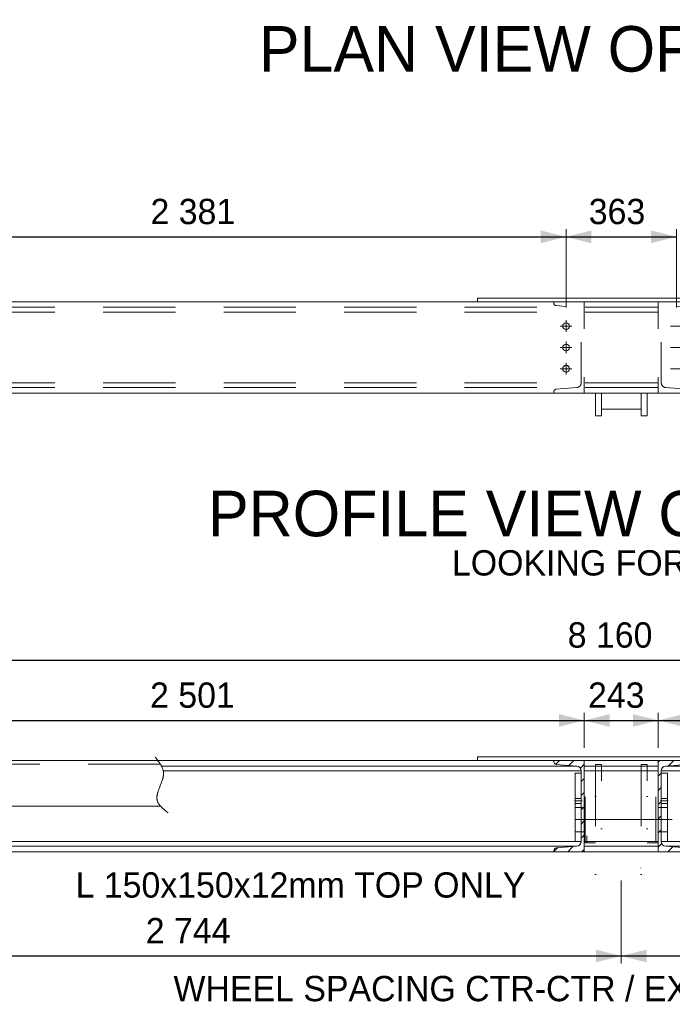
# Model space of a CAD drawing. Header units: millimetres. Extents: x -91343 to -63338, y -767328 to -747548.
# Tile 4 of 42: x -86922 to -84777, y -763242 to -760004. Entities that reach past the tile are written whole.
import ezdxf
from ezdxf.enums import TextEntityAlignment as Align

# ---------------------------------------------------------------- set-up
doc = ezdxf.new("R2010")
doc.units = ezdxf.units.MM
doc.header["$MEASUREMENT"] = 0
for name, pattern in [('DGN Style 2', [396.127113, 237.676268, -158.450845]), ('DGN Style 4', [634.199507, 316.90169, -158.450845, 0.396127, -158.450845]), ('DGN Style 5', [277.288979, 118.838134, -158.450845]), ('DGN Style 6', [753.433768, 0.396127, -158.450845, 277.288979, -158.450845, 0.396127, -158.450845])]:
    doc.linetypes.add(name, pattern=pattern)
doc.styles.add('Style-ENGINEERING', font='ENGINEERING.shx')
doc.styles.add('Style-ENGINEERING_0', font='ENGINEERING.shx')
doc.dimstyles.new('MetricMM', dxfattribs={"dimtxt": 3, "dimasz": 3, "dimexe": 1.5, "dimexo": 1.5, "dimgap": 1.5, "dimtad": 1, "dimdec": 0, "dimzin": 7, "dimtxsty": 'Style-ENGINEERING_0', "dimcen": 0.09, "dimclrd": 1, "dimclre": 1, "dimclrt": 7, "dimadec": 0, "dimazin": 3, "dimtfac": 1, "dimtdec": 0, "dimtofl": 0, "dimtmove": 0, "dimatfit": 3, "dimfxl": 1, "dimtzin": 7, "dimlwd": -1, "dimlwe": 0, "dimarcsym": 0})

# ---------------------------------------------------------------- blocks, each defined once
blk = doc.blocks.new('*U581')
at = {"color": 7, "linetype": 'DGN Style 6', "lineweight": 0, "extrusion": (0, 0, -1), "flags": 128}
for points in [[(76.2, 118.5), (-76.2, 118.5), (-76.2, 113.5), (76.2, 113.5), (76.2, 118.5)], [(181.2, 65), (-181.2, 65), (-181.2, 85), (181.2, 85), (181.2, 65)], [(181.2, -85), (-181.2, -85), (-181.2, -65), (181.2, -65), (181.2, -85)], [(76.2, -113.5), (-76.2, -113.5), (-76.2, -118.5), (76.2, -118.5), (76.2, -113.5)]]:
    blk.add_lwpolyline(points, close=True, dxfattribs=at)
for points in [[(-76.2, 85), (-76.2, 113.5), (76.2, 113.5), (76.2, 85)], [(159, 65), (159, -65)], [(-159, -65), (-159, 65)], [(-76.2, -85), (-76.2, -113.5), (76.2, -113.5), (76.2, -85)]]:
    blk.add_lwpolyline(points, dxfattribs=at)
blk = doc.blocks.new('*U580')
at = {"color": 1, "linetype": 'DGN Style 4', "lineweight": 0}
blk.add_line((167.8, 0), (-167.8, 0), dxfattribs=at)
at = {"color": 7, "linetype": 'DGN Style 6', "lineweight": 0, "extrusion": (0, 0, -1), "rotation": 89.99999999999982}
blk.add_blockref('*U581', (0, 0.1), dxfattribs=at)
blk = doc.blocks.new('*D588')
at = {"color": 1, "linetype": 'Continuous', "lineweight": 0, "transparency": 16777216}
for p, q in [((-11684.5, -4960.7), (-11684.5, -4647.6)), ((-3524.4, -4960.7), (-3524.4, -4647.6))]:
    blk.add_line(p, q, dxfattribs=at)
at = {"color": 1, "linetype": 'Continuous', "transparency": 16777216}
blk.add_line((-11684.5, -4672.6), (-3524.4, -4672.6), dxfattribs=at)
at = {"color": 1, "linetype": 'Continuous', "lineweight": 0, "transparency": 16777216}
blk.add_solid([(-11601.2, -4693.4), (-11684.5, -4672.6), (-11601.2, -4651.8)], dxfattribs=at)
at = {"color": 1, "linetype": 'Continuous', "lineweight": 0, "transparency": 16777216, "extrusion": (0, 0, -1)}
blk.add_solid([(3607.7, -4651.8), (3524.4, -4672.6), (3607.7, -4693.4)], dxfattribs=at)
at = {"layer": 'Defpoints', "color": 7, "linetype": 'Continuous', "lineweight": 0, "transparency": 16777216}
for p in [(-7604.5, -4672.6), (-3524.4, -4672.6), (-11684.5, -5002.3), (-3524.4, -5002.3)]:
    blk.add_point(p, dxfattribs=at)
at = {"color": 7, "linetype": 'Continuous', "lineweight": 0, "transparency": 16777216, "style": 'Style-ENGINEERING'}
blk.add_text('8 160', height=83.25, dxfattribs=at).set_placement((-7780.5, -4589.4), align=Align.MIDDLE_LEFT)
blk = doc.blocks.new('*D724')
at = {"color": 1, "linetype": 'Continuous', "lineweight": 0, "transparency": 16777216}
for p, q in [((-10348.7, -5396.9), (-10348.7, -5669.9)), ((-7604.5, -5396.9), (-7604.5, -5669.9))]:
    blk.add_line(p, q, dxfattribs=at)
at = {"color": 1, "linetype": 'Continuous', "transparency": 16777216}
blk.add_line((-10348.7, -5644.9), (-7604.5, -5644.9), dxfattribs=at)
at = {"color": 1, "linetype": 'Continuous', "lineweight": 0, "transparency": 16777216}
blk.add_solid([(-10265.5, -5665.7), (-10348.7, -5644.9), (-10265.5, -5624.1)], dxfattribs=at)
at = {"color": 1, "linetype": 'Continuous', "lineweight": 0, "transparency": 16777216, "extrusion": (0, 0, -1)}
blk.add_solid([(7687.7, -5624.1), (7604.5, -5644.9), (7687.7, -5665.7)], dxfattribs=at)
at = {"layer": 'Defpoints', "color": 7, "linetype": 'Continuous', "lineweight": 0, "transparency": 16777216}
for p in [(-10348.7, -5355.3), (-7604.5, -5355.3), (-8976.6, -5644.9), (-7604.5, -5644.9)]:
    blk.add_point(p, dxfattribs=at)
at = {"color": 7, "linetype": 'Continuous', "lineweight": 0, "transparency": 16777216, "style": 'Style-ENGINEERING'}
blk.add_text('2 744', height=83.25, dxfattribs=at).set_placement((-9167.7, -5561.6), align=Align.MIDDLE_LEFT)
blk = doc.blocks.new('*D725')
at = {"color": 1, "linetype": 'Continuous', "lineweight": 0, "transparency": 16777216}
for p, q in [((-7604.5, -5396.9), (-7604.5, -5669.9)), ((-4860.2, -5396.9), (-4860.2, -5669.9))]:
    blk.add_line(p, q, dxfattribs=at)
at = {"color": 1, "linetype": 'Continuous', "transparency": 16777216}
blk.add_line((-7604.5, -5644.9), (-4860.2, -5644.9), dxfattribs=at)
at = {"color": 1, "linetype": 'Continuous', "lineweight": 0, "transparency": 16777216}
blk.add_solid([(-7521.2, -5665.7), (-7604.5, -5644.9), (-7521.2, -5624.1)], dxfattribs=at)
at = {"color": 1, "linetype": 'Continuous', "lineweight": 0, "transparency": 16777216, "extrusion": (0, 0, -1)}
blk.add_solid([(4943.5, -5624.1), (4860.2, -5644.9), (4943.5, -5665.7)], dxfattribs=at)
at = {"layer": 'Defpoints', "color": 7, "linetype": 'Continuous', "lineweight": 0, "transparency": 16777216}
for p in [(-7604.5, -5355.3), (-4860.2, -5355.3), (-6232.3, -5644.9), (-4860.2, -5644.9)]:
    blk.add_point(p, dxfattribs=at)
at = {"color": 7, "linetype": 'Continuous', "lineweight": 0, "transparency": 16777216, "style": 'Style-ENGINEERING'}
blk.add_text('2 744', height=83.25, dxfattribs=at).set_placement((-6423.4, -5561.6), align=Align.MIDDLE_LEFT)
blk = doc.blocks.new('*D734')
at = {"color": 1, "linetype": 'Continuous', "lineweight": 0, "transparency": 16777216}
for p, q in [((-10167.2, -3513.1), (-10167.2, -3255.2)), ((-7786, -3513.1), (-7786, -3255.2))]:
    blk.add_line(p, q, dxfattribs=at)
at = {"color": 1, "linetype": 'Continuous', "transparency": 16777216}
blk.add_line((-10167.2, -3280.2), (-7786, -3280.2), dxfattribs=at)
at = {"color": 1, "linetype": 'Continuous', "lineweight": 0, "transparency": 16777216}
blk.add_solid([(-10084, -3301), (-10167.2, -3280.2), (-10084, -3259.3)], dxfattribs=at)
at = {"color": 1, "linetype": 'Continuous', "lineweight": 0, "transparency": 16777216, "extrusion": (0, 0, -1)}
blk.add_solid([(7869.2, -3259.3), (7786, -3280.2), (7869.2, -3301)], dxfattribs=at)
at = {"layer": 'Defpoints', "color": 7, "linetype": 'Continuous', "lineweight": 0, "transparency": 16777216}
for p in [(-8976.6, -3280.2), (-7786, -3280.2), (-10167.2, -3554.8), (-7786, -3554.8)]:
    blk.add_point(p, dxfattribs=at)
at = {"color": 7, "linetype": 'Continuous', "lineweight": 0, "transparency": 16777216, "style": 'Style-ENGINEERING'}
blk.add_text('2 381', height=83.25, dxfattribs=at).set_placement((-9152.2, -3196.9), align=Align.MIDDLE_LEFT)
blk = doc.blocks.new('*D735')
at = {"color": 1, "linetype": 'Continuous', "lineweight": 0, "transparency": 16777216}
for p, q in [((-7786, -3513.1), (-7786, -3255.2)), ((-7423, -3513.1), (-7423, -3255.2))]:
    blk.add_line(p, q, dxfattribs=at)
at = {"color": 1, "linetype": 'Continuous', "transparency": 16777216}
blk.add_line((-7786, -3280.2), (-7423, -3280.2), dxfattribs=at)
at = {"color": 1, "linetype": 'Continuous', "lineweight": 0, "transparency": 16777216}
blk.add_solid([(-7702.7, -3301), (-7786, -3280.2), (-7702.7, -3259.3)], dxfattribs=at)
at = {"color": 1, "linetype": 'Continuous', "lineweight": 0, "transparency": 16777216, "extrusion": (0, 0, -1)}
blk.add_solid([(7506.2, -3259.3), (7423, -3280.2), (7506.2, -3301)], dxfattribs=at)
at = {"layer": 'Defpoints', "color": 7, "linetype": 'Continuous', "lineweight": 0, "transparency": 16777216}
for p in [(-7604.5, -3280.2), (-7423, -3280.2), (-7786, -3554.8), (-7423, -3554.8)]:
    blk.add_point(p, dxfattribs=at)
at = {"color": 7, "linetype": 'Continuous', "lineweight": 0, "transparency": 16777216, "style": 'Style-ENGINEERING'}
blk.add_text('363', height=83.25, dxfattribs=at).set_placement((-7711.3, -3196.9), align=Align.MIDDLE_LEFT)
blk = doc.blocks.new('*D742')
at = {"color": 1, "linetype": 'Continuous', "lineweight": 0, "transparency": 16777216}
for p, q in [((-10227.2, -4960.7), (-10227.2, -4845.5)), ((-7726, -4960.7), (-7726, -4845.5))]:
    blk.add_line(p, q, dxfattribs=at)
at = {"color": 1, "linetype": 'Continuous', "transparency": 16777216}
blk.add_line((-10227.2, -4870.4), (-7726, -4870.4), dxfattribs=at)
at = {"color": 1, "linetype": 'Continuous', "lineweight": 0, "transparency": 16777216}
blk.add_solid([(-10144, -4891.2), (-10227.2, -4870.4), (-10144, -4849.6)], dxfattribs=at)
at = {"color": 1, "linetype": 'Continuous', "lineweight": 0, "transparency": 16777216, "extrusion": (0, 0, -1)}
blk.add_solid([(7809.2, -4849.6), (7726, -4870.4), (7809.2, -4891.2)], dxfattribs=at)
at = {"layer": 'Defpoints', "color": 7, "linetype": 'Continuous', "lineweight": 0, "transparency": 16777216}
for p in [(-8976.6, -4870.4), (-7726, -4870.4), (-10227.2, -5002.3), (-7726, -5002.3)]:
    blk.add_point(p, dxfattribs=at)
at = {"color": 7, "linetype": 'Continuous', "lineweight": 0, "transparency": 16777216, "style": 'Style-ENGINEERING'}
blk.add_text('2 501', height=83.25, dxfattribs=at).set_placement((-9153.6, -4787.2), align=Align.MIDDLE_LEFT)
blk = doc.blocks.new('*D743')
at = {"color": 1, "linetype": 'Continuous', "lineweight": 0, "transparency": 16777216}
for p, q in [((-7726, -4960.7), (-7726, -4845.5)), ((-7482.9, -4960.7), (-7482.9, -4845.5))]:
    blk.add_line(p, q, dxfattribs=at)
at = {"color": 1, "linetype": 'Continuous', "transparency": 16777216}
blk.add_line((-7726, -4870.4), (-7482.9, -4870.4), dxfattribs=at)
at = {"color": 1, "linetype": 'Continuous', "lineweight": 0, "transparency": 16777216}
blk.add_solid([(-7642.7, -4891.2), (-7726, -4870.4), (-7642.7, -4849.6)], dxfattribs=at)
at = {"color": 1, "linetype": 'Continuous', "lineweight": 0, "transparency": 16777216, "extrusion": (0, 0, -1)}
blk.add_solid([(7566.2, -4849.6), (7482.9, -4870.4), (7566.2, -4891.2)], dxfattribs=at)
at = {"layer": 'Defpoints', "color": 7, "linetype": 'Continuous', "lineweight": 0, "transparency": 16777216}
for p in [(-7604.5, -4870.4), (-7482.9, -4870.4), (-7726, -5002.3), (-7482.9, -5002.3)]:
    blk.add_point(p, dxfattribs=at)
at = {"color": 7, "linetype": 'Continuous', "lineweight": 0, "transparency": 16777216, "style": 'Style-ENGINEERING'}
blk.add_text('243', height=83.25, dxfattribs=at).set_placement((-7713.6, -4787.2), align=Align.MIDDLE_LEFT)
blk = doc.blocks.new('*D744')
at = {"color": 1, "linetype": 'Continuous', "lineweight": 0, "transparency": 16777216}
for p, q in [((-7482.9, -4960.7), (-7482.9, -4845.5)), ((-4981.7, -4960.7), (-4981.7, -4845.5))]:
    blk.add_line(p, q, dxfattribs=at)
at = {"color": 1, "linetype": 'Continuous', "transparency": 16777216}
blk.add_line((-7482.9, -4870.4), (-4981.7, -4870.4), dxfattribs=at)
at = {"color": 1, "linetype": 'Continuous', "lineweight": 0, "transparency": 16777216}
blk.add_solid([(-7399.7, -4891.2), (-7482.9, -4870.4), (-7399.7, -4849.6)], dxfattribs=at)
at = {"color": 1, "linetype": 'Continuous', "lineweight": 0, "transparency": 16777216, "extrusion": (0, 0, -1)}
blk.add_solid([(5065, -4849.6), (4981.7, -4870.4), (5065, -4891.2)], dxfattribs=at)
at = {"layer": 'Defpoints', "color": 7, "linetype": 'Continuous', "lineweight": 0, "transparency": 16777216}
for p in [(-6232.3, -4870.4), (-4981.7, -4870.4), (-7482.9, -5002.3), (-4981.7, -5002.3)]:
    blk.add_point(p, dxfattribs=at)
at = {"color": 7, "linetype": 'Continuous', "lineweight": 0, "transparency": 16777216, "style": 'Style-ENGINEERING'}
blk.add_text('2 501', height=83.25, dxfattribs=at).set_placement((-6409.3, -4787.2), align=Align.MIDDLE_LEFT)
blk = doc.blocks.new('*U569')
at = {"linetype": 'Continuous', "lineweight": 0}
h = blk.add_hatch(dxfattribs=at)
h.set_pattern_fill('HATCH', style=0, pattern_type=2)
h.set_pattern_definition([(45, (-7773.963, -5005.838), (-23.3345, 23.3345), [])])
h.paths.add_polyline_path([(-7825.98, -5006.92, 0.3910403), (-7818.62, -5014.89), (-7750.7, -5020.32, -0.3910403), (-7735.98, -5036.27), (-7735.98, -5268.33, -0.3910403), (-7750.7, -5284.28), (-7818.62, -5289.71, 0.3910403), (-7825.98, -5297.68), (-7825.98, -5302.3), (-7725.98, -5302.3), (-7725.98, -5002.3), (-7825.98, -5002.3)])
h = blk.add_hatch(dxfattribs=at)
h.set_pattern_fill('HATCH', style=0, pattern_type=2)
h.set_pattern_definition([(45, (-7452.184, -5013.287), (-23.3345, 23.3345), [])])
h.paths.add_polyline_path([(-7382.95, -5297.68, 0.3910403), (-7390.31, -5289.71), (-7458.22, -5284.28, -0.3910403), (-7472.95, -5268.33), (-7472.95, -5036.27, -0.3910403), (-7458.22, -5020.32), (-7390.31, -5014.89, 0.3910403), (-7382.95, -5006.92), (-7382.95, -5002.3), (-7482.95, -5002.3), (-7482.95, -5302.3), (-7382.95, -5302.3)])
at = {"color": 7, "linetype": 'Continuous', "lineweight": 0}
for p, q in [((-11684.48, -3493.84), (-3524.45, -3493.84)), ((-11684.48, -3793.84), (-3524.45, -3793.84)), ((-11684.48, -5002.3), (-3524.45, -5002.3)), ((-7750.7, -5020.32), (-9116.21, -5020.32)), ((-7735.98, -5036.27), (-9110.23, -5036.27)), ((-7482.95, -5020.32), (-7725.98, -5020.32)), ((-7482.95, -5036.27), (-7725.98, -5036.27)), ((-7472.95, -5036.27), (-6098.7, -5036.27)), ((-7458.22, -5020.32), (-6092.72, -5020.32)), ((-10114.46, -5152.3), (-9119.12, -5152.3)), ((-7735.98, -5268.33), (-10217.21, -5268.33)), ((-7482.95, -5268.33), (-7725.98, -5268.33)), ((-7472.95, -5268.33), (-4991.72, -5268.33)), ((-11684.48, -5302.3), (-3524.45, -5302.3)), ((-7750.7, -5284.28), (-10202.48, -5284.28)), ((-7482.95, -5284.28), (-7725.98, -5284.28)), ((-7458.22, -5284.28), (-5006.45, -5284.28))]:
    blk.add_line(p, q, dxfattribs=at)
at = {"color": 7, "linetype": 'DGN Style 2', "lineweight": 0}
for p, q in [((-11684.48, -3511.86), (-3524.45, -3511.86)), ((-11684.48, -3527.81), (-3524.45, -3527.81)), ((-11684.48, -3759.87), (-3524.45, -3759.87)), ((-11684.48, -3775.82), (-3524.45, -3775.82))]:
    blk.add_line(p, q, dxfattribs=at)
at = {"color": 1, "linetype": 'DGN Style 4', "lineweight": 0}
for p, q in [((-7785.96, -3554.76), (-7785.96, -3592.92)), ((-7805.04, -3573.84), (-7766.88, -3573.84)), ((-7442.04, -3573.84), (-7403.88, -3573.84)), ((-7785.96, -3624.76), (-7785.96, -3662.92)), ((-7805.04, -3643.84), (-7766.88, -3643.84)), ((-7442.04, -3643.84), (-7403.88, -3643.84)), ((-7805.04, -3713.84), (-7766.88, -3713.84)), ((-7785.96, -3694.76), (-7785.96, -3732.92)), ((-7442.04, -3713.84), (-7403.88, -3713.84)), ((-7733.48, -5135.3), (-7758.48, -5135.3)), ((-7475.45, -5135.3), (-7450.45, -5135.3))]:
    blk.add_line(p, q, dxfattribs=at)
at = {"color": 7, "linetype": 'Continuous', "lineweight": 0, "flags": 128}
for points in [[(-8076.96, -3493.84), (-8076.96, -3481.84), (-7131.96, -3481.84), (-7131.96, -3493.84), (-8076.96, -3493.84)], [(-8076.96, -5002.3), (-8076.96, -4990.3), (-7131.96, -4990.3), (-7131.96, -5002.3), (-8076.96, -5002.3)], [(-7735.98, -5043.33), (-7755.98, -5043.33), (-7755.98, -5268.33), (-7735.98, -5268.33), (-7735.98, -5043.33)], [(-7472.95, -5043.33), (-7452.95, -5043.33), (-7452.95, -5268.33), (-7472.95, -5268.33), (-7472.95, -5043.33)]]:
    blk.add_lwpolyline(points, close=True, dxfattribs=at)
at = {"color": 7, "linetype": 'DGN Style 2', "lineweight": 0, "flags": 128}
for points in [[(-7825.98, -3789.22, -0.3910403), (-7818.62, -3781.24), (-7750.7, -3775.82, 0.3910403), (-7735.98, -3759.87), (-7735.98, -3527.81, 0.3910403), (-7750.7, -3511.86), (-7818.62, -3506.43, -0.3910403), (-7825.98, -3498.45), (-7825.98, -3493.84), (-7725.98, -3493.84), (-7725.98, -3793.84), (-7825.98, -3793.84), (-7825.98, -3789.22)], [(-7382.95, -3789.22, 0.3910403), (-7390.31, -3781.24), (-7458.22, -3775.82, -0.3910403), (-7472.95, -3759.87), (-7472.95, -3527.81, -0.3910403), (-7458.22, -3511.86), (-7390.31, -3506.43, 0.3910403), (-7382.95, -3498.45), (-7382.95, -3493.84), (-7482.95, -3493.84), (-7482.95, -3793.84), (-7382.95, -3793.84), (-7382.95, -3789.22)]]:
    blk.add_lwpolyline(points, format="xyb", close=True, dxfattribs=at)
at = {"color": 7, "linetype": 'Continuous', "lineweight": 0, "flags": 128}
for points in [[(-7669.46, -3793.84), (-7669.46, -3869.04), (-7689.46, -3869.04), (-7689.46, -3793.84)], [(-7519.46, -3793.84), (-7519.46, -3869.04), (-7539.46, -3869.04), (-7539.46, -3793.84)], [(-7539.46, -3846.84), (-7669.46, -3846.84)]]:
    blk.add_lwpolyline(points, dxfattribs=at)
at = {"color": 7, "linetype": 'DGN Style 2', "lineweight": 0, "flags": 128}
for points in [[(-9119.7, -5014.3), (-10086.46, -5014.3)], [(-7755.98, -5127.3), (-7735.98, -5127.3)], [(-7735.98, -5143.3), (-7755.98, -5143.3)], [(-7452.95, -5127.3), (-7472.95, -5127.3)], [(-7472.95, -5143.3), (-7452.95, -5143.3)], [(-7725.98, -5156.3), (-7755.98, -5156.3)], [(-7482.95, -5156.3), (-7452.95, -5156.3)], [(-7755.98, -5236.3), (-7725.98, -5236.3)], [(-7452.95, -5236.3), (-7482.95, -5236.3)]]:
    blk.add_lwpolyline(points, dxfattribs=at)
at = {"color": 7, "linetype": 'Continuous', "lineweight": 0, "flags": 128}
for points in [[(-7825.98, -5297.68, -0.3910403), (-7818.62, -5289.71), (-7750.7, -5284.28, 0.3910403), (-7735.98, -5268.33), (-7735.98, -5036.27, 0.3910403), (-7750.7, -5020.32), (-7818.62, -5014.89, -0.3910403), (-7825.98, -5006.92), (-7825.98, -5002.3), (-7725.98, -5002.3), (-7725.98, -5302.3), (-7825.98, -5302.3), (-7825.98, -5297.68)], [(-7825.98, -5006.92, 0.3910403), (-7818.62, -5014.89), (-7750.7, -5020.32, -0.3910403), (-7735.98, -5036.27), (-7735.98, -5268.33, -0.3910403), (-7750.7, -5284.28), (-7818.62, -5289.71, 0.3910403), (-7825.98, -5297.68), (-7825.98, -5302.3), (-7725.98, -5302.3), (-7725.98, -5002.3), (-7825.98, -5002.3), (-7825.98, -5006.92)], [(-7382.95, -5297.68, 0.3910403), (-7390.31, -5289.71), (-7458.22, -5284.28, -0.3910403), (-7472.95, -5268.33), (-7472.95, -5036.27, -0.3910403), (-7458.22, -5020.32), (-7390.31, -5014.89, 0.3910403), (-7382.95, -5006.92), (-7382.95, -5002.3), (-7482.95, -5002.3), (-7482.95, -5302.3), (-7382.95, -5302.3), (-7382.95, -5297.68)], [(-7382.95, -5297.68, 0.3910403), (-7390.31, -5289.71), (-7458.22, -5284.28, -0.3910403), (-7472.95, -5268.33), (-7472.95, -5036.27, -0.3910403), (-7458.22, -5020.32), (-7390.31, -5014.89, 0.3910403), (-7382.95, -5006.92), (-7382.95, -5002.3), (-7482.95, -5002.3), (-7482.95, -5302.3), (-7382.95, -5302.3), (-7382.95, -5297.68)]]:
    blk.add_lwpolyline(points, format="xyb", close=True, dxfattribs=at)
at = {"color": 3, "linetype": 'Continuous', "lineweight": 0, "extrusion": (0, 0, -1)}
for centre in [(7785.96, -3573.84), (7785.96, -3643.84), (7785.96, -3713.84)]:
    blk.add_arc(centre, 11, 0, 359.99999, dxfattribs=at)
at = {"color": 7, "linetype": 'DGN Style 2', "lineweight": 0}
blk.add_spline([(-9093.95, -5174.68), (-9130.22, -5132.88), (-9109.43, -5042.21), (-9136.46, -4991.65)], degree=3, dxfattribs=at)
at = {"color": 1, "linetype": 'DGN Style 4', "lineweight": 0}
blk.add_blockref('*U580', (-7604.46, -5196.34), dxfattribs=at)
at = {"color": 7, "lineweight": 13, "char_height": 149.85, "attachment_point": 5, "line_spacing_factor": 0.9, "style": 'Style-ENGINEERING'}
for s, insert, width in [('PLAN VIEW OF BOGEY B', (-7604.46, -2663.2), 8136.0967), ('PROFILE VIEW OF BOGEY B', (-7604.46, -4191.1), 5272.8459)]:
    blk.add_mtext(s, dxfattribs=dict(at, insert=insert, width=width))
at = {"color": 7, "linetype": 'DGN Style 5', "lineweight": 0, "char_height": 83.25, "attachment_point": 5, "line_spacing_factor": 0.6, "style": 'Style-ENGINEERING'}
for s, insert in [('LOOKING FORWARD', (-7604.46, -4352.85)), ('L 150x150x12mm TOP ONLY', (-8659.09, -5412.05)), ('WHEEL SPACING CTR-CTR / EXISTING RAILS CTR-CTR', (-7604.46, -5752.71))]:
    blk.add_mtext(s, dxfattribs=dict(at, insert=insert))
at = {"color": 1, "linetype": 'Continuous'}
for base, p1, p2, picture, middle in [((-7785.96, -3280.15), (-10167.22, -3554.76), (-7785.96, -3554.76), '*D734', (-8976.59, -3280.15)), ((-7422.96, -3280.15), (-7785.96, -3554.76), (-7422.96, -3554.76), '*D735', (-7604.46, -3280.15)), ((-3524.45, -4672.62), (-11684.48, -5002.3), (-3524.45, -5002.3), '*D588', (-7604.46, -4672.62)), ((-7725.98, -4870.43), (-10227.21, -5002.3), (-7725.98, -5002.3), '*D742', (-8976.59, -4870.43)), ((-7482.95, -4870.43), (-7725.98, -5002.3), (-7482.95, -5002.3), '*D743', (-7604.46, -4870.43)), ((-4981.72, -4870.43), (-7482.95, -5002.3), (-4981.72, -5002.3), '*D744', (-6232.33, -4870.43)), ((-7604.46, -5644.9), (-10348.72, -5355.3), (-7604.46, -5355.3), '*D724', (-8976.59, -5644.9)), ((-4860.21, -5644.9), (-7604.46, -5355.3), (-4860.21, -5355.3), '*D725', (-6232.34, -5644.9))]:
    dim = blk.add_linear_dim(base=base, p1=p1, p2=p2, text='\\FSTANDARD;<>', dimstyle='MetricMM', override={"dimtxt": 83.25, "dimasz": 83.25, "dimexe": 24.975, "dimexo": 41.625, "dimgap": 41.625}, dxfattribs=at)
    dim.commit()
    dim.dimension.update_dxf_attribs({"geometry": picture, "text_midpoint": middle})

msp = doc.modelspace()

# ---------------------------------------------------------------- block references
at = {"color": 7, "linetype": 'Continuous', "lineweight": 13}
msp.add_blockref('*U569', (-77340.2, -757437.75), dxfattribs=at)

doc.saveas('drawing.dxf')
